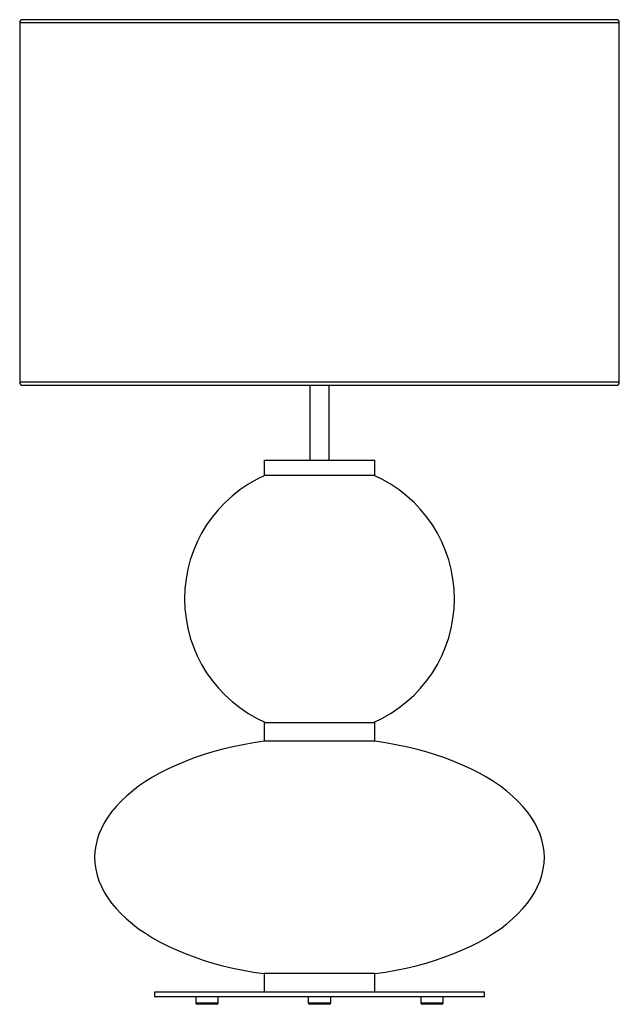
# Paper-space layout '_Posterior' of a CAD drawing. Header units: millimetres. Extents: x -212 to 188, y -24 to 633.
import ezdxf

# ---------------------------------------------------------------- set-up
doc = ezdxf.new("R2010")
doc.units = ezdxf.units.MM

psp = doc.layouts.new('_Posterior')

# ---------------------------------------------------------------- linework, layer by layer
at = {"color": 7, "linetype": 'Continuous', "lineweight": 25}
for p, q in [((186.47, 632.72), (-209.53, 632.72)), ((-211.53, 630.72), (-211.53, 390.72)), ((188.47, 390.72), (188.47, 630.72)), ((-209.53, 388.72), (186.47, 388.72)), ((-18.03, 388.72), (-18.03, 338.73)), ((-5.03, 338.73), (-5.03, 388.72)), ((-48.53, 338.73), (-48.53, 328.73)), ((-48.53, 338.73), (25.47, 338.73)), ((25.47, 328.73), (25.47, 338.73)), ((-48.53, 328.73), (25.47, 328.73)), ((-48.53, 163.73), (-48.53, 151.13)), ((-48.53, 163.73), (25.47, 163.73)), ((25.47, 151.13), (25.47, 163.73)), ((25.47, 151.13), (-48.53, 151.13)), ((-48.53, -3.93), (-48.53, -16.4)), ((25.47, -3.93), (-48.53, -3.93)), ((25.47, -16.4), (25.47, -3.93)), ((-121.53, -16.4), (-121.53, -19.4)), ((98.47, -16.4), (-121.53, -16.4)), ((98.47, -19.4), (-121.53, -19.4)), ((-94.03, -19.4), (-94.03, -23.4)), ((-79.03, -23.4), (-79.03, -19.4)), ((-19.03, -19.4), (-19.03, -23.4)), ((-4.03, -23.4), (-4.03, -19.4)), ((55.97, -19.4), (55.97, -23.4)), ((70.97, -23.4), (70.97, -19.4)), ((98.47, -19.4), (98.47, -16.4)), ((-80.03, -24.4), (-93.03, -24.4)), ((-5.03, -24.4), (-18.03, -24.4)), ((69.97, -24.4), (56.97, -24.4))]:
    psp.add_line(p, q, dxfattribs=at)
at = {"color": 8, "linetype": 'Continuous', "lineweight": 25}
for p, q in [((188.47, 630.72), (-211.53, 630.72)), ((188.47, 390.72), (-211.53, 390.72)), ((-94.03, -23.4), (-79.03, -23.4)), ((-19.03, -23.4), (-4.03, -23.4)), ((55.97, -23.4), (70.97, -23.4))]:
    psp.add_line(p, q, dxfattribs=at)
at = {"color": 7, "linetype": 'Continuous', "lineweight": 25, "flags": 128}
for points in [[(-48.53, 151.13), (-55.6, 150.07), (-62.56, 148.83), (-69.4, 147.41), (-76.1, 145.81), (-82.65, 144.04), (-89.03, 142.1), (-95.22, 139.99), (-101.21, 137.73), (-106.98, 135.31), (-112.53, 132.75), (-117.84, 130.04), (-122.89, 127.2), (-127.67, 124.23), (-132.18, 121.14), (-136.39, 117.93), (-140.31, 114.62), (-143.92, 111.21), (-147.21, 107.71), (-150.18, 104.13), (-152.81, 100.48), (-155.11, 96.76), (-157.06, 92.99), (-158.67, 89.16), (-159.92, 85.31), (-160.81, 81.42), (-161.35, 77.52), (-161.53, 73.6), (-161.35, 69.69), (-160.81, 65.78), (-159.92, 61.9), (-158.67, 58.04), (-157.06, 54.22), (-155.11, 50.44), (-152.81, 46.72), (-150.18, 43.07), (-147.21, 39.49), (-143.92, 35.99), (-140.31, 32.58), (-136.39, 29.27), (-132.18, 26.06), (-127.67, 22.97), (-122.89, 20), (-117.84, 17.16), (-112.53, 14.45), (-106.98, 11.89), (-101.21, 9.47), (-95.22, 7.21), (-89.03, 5.11), (-82.65, 3.16), (-76.1, 1.39), (-69.4, -0.21), (-62.56, -1.63), (-55.6, -2.87), (-48.53, -3.93)], [(25.47, -3.93), (32.54, -2.87), (39.5, -1.63), (46.34, -0.21), (53.04, 1.39), (59.59, 3.16), (65.96, 5.11), (72.16, 7.21), (78.15, 9.47), (83.92, 11.89), (89.47, 14.45), (94.77, 17.16), (99.82, 20), (104.61, 22.97), (109.11, 26.06), (113.33, 29.27), (117.25, 32.58), (120.86, 35.99), (124.15, 39.49), (127.12, 43.07), (129.75, 46.72), (132.05, 50.44), (134, 54.22), (135.6, 58.04), (136.85, 61.9), (137.75, 65.78), (138.29, 69.69), (138.47, 73.6), (138.29, 77.52), (137.75, 81.42), (136.85, 85.31), (135.6, 89.16), (134, 92.99), (132.05, 96.76), (129.75, 100.48), (127.12, 104.13), (124.15, 107.71), (120.86, 111.21), (117.25, 114.62), (113.33, 117.93), (109.11, 121.14), (104.61, 124.23), (99.82, 127.2), (94.77, 130.04), (89.47, 132.75), (83.92, 135.31), (78.15, 137.73), (72.16, 139.99), (65.96, 142.1), (59.59, 144.04), (53.04, 145.81), (46.34, 147.41), (39.5, 148.83), (32.54, 150.07), (25.47, 151.13)]]:
    psp.add_lwpolyline(points, dxfattribs=at)
at = {"color": 7, "linetype": 'Continuous', "lineweight": 25}
for centre, radius, start, end in [((-209.53, 630.72), 2, 90, 180), ((186.47, 630.72), 2, 0, 90), ((-209.53, 390.72), 2, 180, 270), ((186.47, 390.72), 2, 270, 360), ((-11.53, 246.23), 90, 113.55646, 246.44354), ((-11.53, 246.23), 90, 293.55646, 66.44354), ((-93.03, -23.4), 1, 180, 270), ((-80.03, -23.4), 1, 270, 360), ((-18.03, -23.4), 1, 180, 270), ((-5.03, -23.4), 1, 270, 0), ((56.97, -23.4), 1, 180, 270), ((69.97, -23.4), 1, 270, 0)]:
    psp.add_arc(centre, radius, start, end, dxfattribs=at)

doc.saveas('drawing.dxf')
